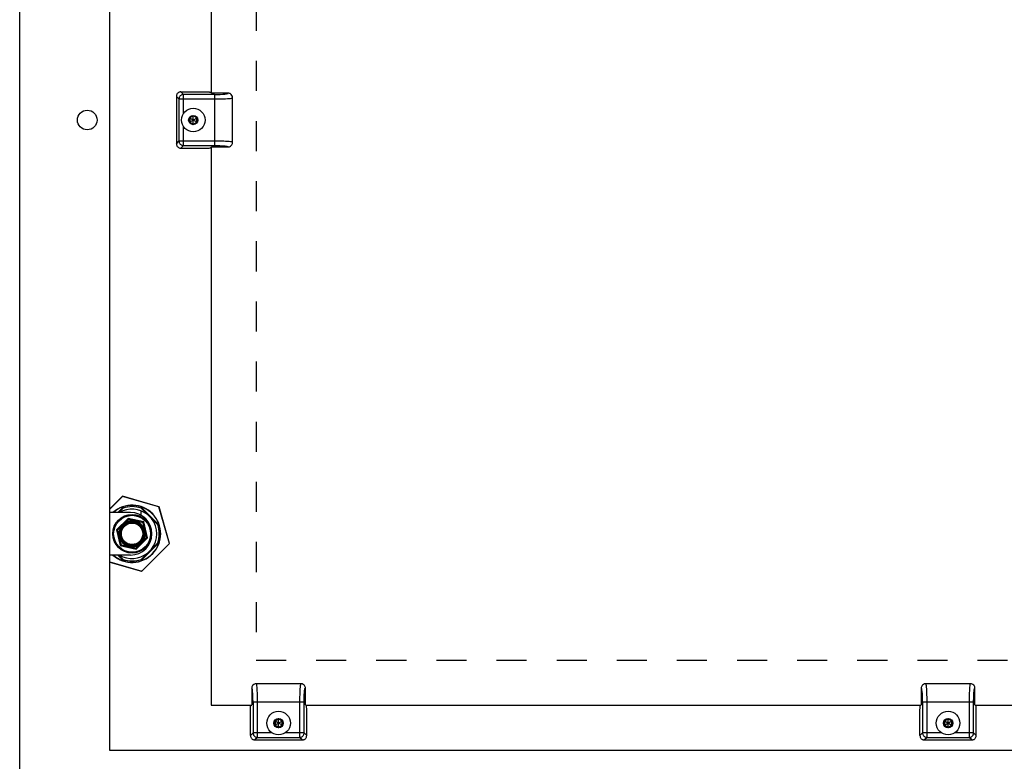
# Model space of a CAD drawing. Header units: inches. Extents: x 0 to 60.7, y 0 to 39.3.
# Tile 13 of 16: x 37.3 to 48.3, y 13.2 to 21.4. Entities that reach past the tile are written whole.
import ezdxf

# ---------------------------------------------------------------- set-up
doc = ezdxf.new("R2010")
doc.units = ezdxf.units.IN
doc.header["$LTSCALE"] = 3.339286
doc.header["$MEASUREMENT"] = 0
doc.linetypes.add('HIDDEN', pattern=[0.2, 0.1, -0.1])
doc.layers.get('0').update_dxf_attribs({"linetype": 'CONTINUOUS'})
doc.layers.add('02___PRT_ALL_AXES', color=7, linetype='CONTINUOUS')
doc.layers.add('DEFAULT_2', color=8, linetype='HIDDEN')

msp = doc.modelspace()

# ---------------------------------------------------------------- linework, layer by layer
at = {"color": 3, "linetype": 'Continuous'}
for p, q in [((37.3211, 12.3681), (37.3211, 28.2481)), ((39.4467, 26.8081), (39.4467, 20.6066)), ((39.4467, 20.0096), (39.4467, 13.8081)), ((39.4467, 13.8081), (39.8982, 13.8081)), ((40.4952, 13.8081), (47.3357, 13.8081)), ((47.9327, 13.8081), (54.7732, 13.8081))]:
    msp.add_line(p, q, dxfattribs=at)
at = {"color": 7, "linetype": 'Continuous'}
for p, q in [((39.0617, 20.5708), (39.0617, 20.0454)), ((39.0905, 20.542), (39.0617, 20.5708)), ((39.1115, 20.6206), (39.1403, 20.5918)), ((39.1115, 20.6206), (39.3946, 20.6206)), ((39.1403, 20.381), (39.1403, 20.5918)), ((39.4867, 20.5918), (39.1403, 20.5918)), ((39.4467, 20.6106), (39.4404, 20.6169)), ((39.6354, 20.6066), (39.4507, 20.6066)), ((39.4867, 20.5918), (39.4867, 20.0244)), ((39.0905, 20.542), (39.0905, 20.0742)), ((39.0905, 20.542), (39.4867, 20.542)), ((39.6867, 20.0611), (39.6867, 20.5551)), ((39.6867, 20.555), (39.6867, 20.5551)), ((39.2492, 20.3565), (39.2073, 20.3323)), ((39.2492, 20.3538), (39.2097, 20.331)), ((39.2492, 20.2597), (39.2492, 20.3565)), ((39.2911, 20.3323), (39.2492, 20.3565)), ((39.2888, 20.331), (39.2492, 20.3538)), ((39.1403, 20.0244), (39.1403, 20.2353)), ((39.2073, 20.3323), (39.2073, 20.2839)), ((39.2073, 20.2839), (39.2911, 20.3323)), ((39.2073, 20.3323), (39.2911, 20.2839)), ((39.2073, 20.2839), (39.2492, 20.2597)), ((39.2097, 20.331), (39.2097, 20.2853)), ((39.2097, 20.2853), (39.2492, 20.2625)), ((39.2492, 20.2625), (39.2888, 20.2853)), ((39.2492, 20.2597), (39.2911, 20.2839)), ((39.2888, 20.2853), (39.2888, 20.331)), ((39.2911, 20.2839), (39.2911, 20.3323)), ((39.0617, 20.0454), (39.0905, 20.0742)), ((39.4867, 20.0742), (39.0905, 20.0742)), ((39.1403, 20.0244), (39.1115, 19.9956)), ((39.1403, 20.0244), (39.4908, 20.0244)), ((39.4908, 20.0244), (39.4951, 20.0244)), ((39.4951, 20.0244), (39.4996, 20.0244)), ((39.4996, 20.0244), (39.5044, 20.0243)), ((39.5044, 20.0243), (39.5094, 20.0243)), ((39.5094, 20.0243), (39.5147, 20.0242)), ((39.5147, 20.0242), (39.5183, 20.0241)), ((39.5183, 20.0241), (39.523, 20.024)), ((39.523, 20.024), (39.5272, 20.024)), ((39.5272, 20.024), (39.5311, 20.0239)), ((39.5311, 20.0239), (39.5363, 20.0237)), ((39.5363, 20.0237), (39.5406, 20.0236)), ((39.5406, 20.0236), (39.5453, 20.0234)), ((39.5453, 20.0234), (39.5486, 20.0233)), ((39.5588, 20.0228), (39.5588, 20.0228)), ((39.5588, 20.0228), (39.5635, 20.0226)), ((39.5635, 20.0226), (39.5678, 20.0224)), ((39.5678, 20.0224), (39.5697, 20.0222)), ((39.5697, 20.0222), (39.5732, 20.022)), ((39.5732, 20.022), (39.576, 20.0219)), ((39.576, 20.0219), (39.5798, 20.0216)), ((39.5798, 20.0216), (39.5835, 20.0213)), ((39.5835, 20.0213), (39.5871, 20.0211)), ((39.5871, 20.0211), (39.5906, 20.0208)), ((39.5906, 20.0208), (39.5929, 20.0206)), ((39.5929, 20.0206), (39.5951, 20.0204)), ((39.5951, 20.0204), (39.5983, 20.0201)), ((39.6867, 20.0611), (39.6867, 20.0611)), ((39.1115, 19.9956), (39.3946, 19.9956)), ((39.4404, 19.9993), (39.4467, 20.0056)), ((39.4507, 20.0096), (39.6354, 20.0096)), ((38.4609, 16.129), (38.3211, 15.9893)), ((38.4628, 16.1271), (38.3211, 15.9854)), ((38.4628, 16.1271), (38.4609, 16.129)), ((38.4628, 16.1271), (38.4635, 16.1297)), ((38.8673, 16.0107), (38.4628, 16.1271)), ((38.868, 16.0133), (38.4635, 16.1297)), ((38.4734, 16.0129), (38.4099, 15.9493)), ((38.4208, 15.9493), (38.4691, 15.9976)), ((38.8694, 15.8094), (38.6659, 16.0129)), ((38.6702, 15.9976), (38.8542, 15.8137)), ((38.8673, 16.0107), (38.868, 16.0133)), ((38.8673, 16.0107), (38.8699, 16.0115)), ((38.9836, 15.6063), (38.8673, 16.0107)), ((38.9862, 15.607), (38.8699, 16.0115)), ((38.5537, 15.9493), (38.3211, 15.9493)), ((38.5255, 15.8846), (38.3982, 15.7573)), ((38.5286, 15.8736), (38.4881, 15.8331)), ((38.5286, 15.8736), (38.5255, 15.8846)), ((38.7009, 15.8444), (38.5255, 15.8846)), ((38.6926, 15.836), (38.5286, 15.8736)), ((38.6702, 15.9185), (38.6702, 15.9681)), ((38.3982, 15.7573), (38.4384, 15.5819)), ((38.4092, 15.7542), (38.3982, 15.7573)), ((38.4496, 15.7946), (38.4092, 15.7542)), ((38.4092, 15.7542), (38.4467, 15.5902)), ((38.4496, 15.7946), (38.453, 15.7924)), ((38.4881, 15.8331), (38.4904, 15.8298)), ((38.6926, 15.836), (38.7009, 15.8444)), ((38.7301, 15.6721), (38.6926, 15.836)), ((38.7411, 15.6689), (38.7009, 15.8444)), ((38.6138, 15.5417), (38.7411, 15.6689)), ((38.6897, 15.6316), (38.7301, 15.6721)), ((38.7301, 15.6721), (38.7411, 15.6689)), ((38.7897, 15.7133), (38.7897, 15.7129)), ((38.4467, 15.5902), (38.4384, 15.5819)), ((38.4384, 15.5819), (38.6138, 15.5417)), ((38.4467, 15.5902), (38.6107, 15.5526)), ((38.6107, 15.5526), (38.6512, 15.5931)), ((38.6107, 15.5526), (38.6138, 15.5417)), ((38.6512, 15.5931), (38.6489, 15.5964)), ((38.6659, 15.4134), (38.8694, 15.6169)), ((38.8542, 15.6126), (38.6702, 15.4286)), ((38.6765, 15.2992), (38.9836, 15.6063)), ((38.6785, 15.2972), (38.9855, 15.6043)), ((38.6897, 15.6316), (38.6864, 15.6339)), ((38.9836, 15.6063), (38.9862, 15.607)), ((38.9836, 15.6063), (38.9855, 15.6043)), ((38.5537, 15.4769), (38.3211, 15.4769)), ((38.4099, 15.4769), (38.4734, 15.4134)), ((38.4691, 15.4286), (38.4208, 15.4769)), ((38.3211, 15.4014), (38.6765, 15.2992)), ((38.3211, 15.3986), (38.6758, 15.2966)), ((38.6765, 15.2992), (38.6758, 15.2966)), ((38.6765, 15.2992), (38.6785, 15.2972)), ((40.4437, 14.0481), (39.9497, 14.0481)), ((39.9498, 14.0481), (39.9497, 14.0481)), ((40.4437, 14.0481), (40.4437, 14.0481)), ((47.8812, 14.0481), (47.3872, 14.0481)), ((47.3873, 14.0481), (47.3872, 14.0481)), ((47.8812, 14.0481), (47.8812, 14.0481)), ((39.8982, 13.9969), (39.8982, 13.8121)), ((40.4809, 13.8887), (40.481, 13.8925)), ((40.481, 13.8925), (40.4811, 13.8961)), ((40.4811, 13.8961), (40.4812, 13.9007)), ((40.4812, 13.9007), (40.4814, 13.9045)), ((40.4814, 13.9045), (40.4815, 13.9089)), ((40.482, 13.9202), (40.4822, 13.9249)), ((40.482, 13.9201), (40.482, 13.9201)), ((40.482, 13.9201), (40.482, 13.9201)), ((40.4822, 13.9249), (40.4825, 13.9292)), ((40.4825, 13.9292), (40.4827, 13.9325)), ((40.4827, 13.9325), (40.4829, 13.936)), ((40.4829, 13.936), (40.4831, 13.9399)), ((40.4831, 13.9399), (40.4834, 13.9437)), ((40.4834, 13.9437), (40.4837, 13.9473)), ((40.4837, 13.9473), (40.484, 13.9509)), ((40.484, 13.9509), (40.4841, 13.9532)), ((40.4841, 13.9532), (40.4843, 13.9554)), ((40.4843, 13.9554), (40.4845, 13.9576)), ((40.4845, 13.9576), (40.4847, 13.9597)), ((40.4952, 13.8121), (40.4952, 13.9969)), ((47.3357, 13.9969), (47.3357, 13.8121)), ((47.9184, 13.8887), (47.9185, 13.8925)), ((47.9185, 13.8925), (47.9186, 13.8977)), ((47.9186, 13.8977), (47.9188, 13.9021)), ((47.9188, 13.9021), (47.9189, 13.9067)), ((47.9189, 13.9067), (47.9191, 13.91)), ((47.9195, 13.9202), (47.9197, 13.9249)), ((47.9195, 13.9201), (47.9195, 13.9201)), ((47.9195, 13.9201), (47.9195, 13.9201)), ((47.9197, 13.9249), (47.92, 13.9292)), ((47.92, 13.9292), (47.9202, 13.9325)), ((47.9202, 13.9325), (47.9204, 13.936)), ((47.9204, 13.936), (47.9206, 13.9399)), ((47.9206, 13.9399), (47.9209, 13.9437)), ((47.9209, 13.9437), (47.9212, 13.9473)), ((47.9212, 13.9473), (47.9215, 13.9509)), ((47.9215, 13.9509), (47.9216, 13.9532)), ((47.9216, 13.9532), (47.9218, 13.9554)), ((47.9218, 13.9554), (47.922, 13.9576)), ((47.922, 13.9576), (47.9222, 13.9597)), ((47.9327, 13.8121), (47.9327, 13.9969)), ((39.8942, 13.8081), (39.8879, 13.8018)), ((39.913, 13.8481), (39.913, 13.5017)), ((39.913, 13.8481), (40.4306, 13.8481)), ((39.9628, 13.4519), (39.9628, 13.8481)), ((40.4306, 13.8481), (40.4306, 13.4519)), ((40.4306, 13.8481), (40.4644, 13.8481)), ((40.4644, 13.8481), (40.4804, 13.8481)), ((40.4804, 13.861), (40.4805, 13.8658)), ((40.4804, 13.8565), (40.4804, 13.861)), ((40.4804, 13.8522), (40.4804, 13.8565)), ((40.4804, 13.5017), (40.4804, 13.8522)), ((40.4805, 13.8709), (40.4806, 13.8761)), ((40.4805, 13.8658), (40.4805, 13.8709)), ((40.4806, 13.8761), (40.4807, 13.8798)), ((40.4807, 13.8798), (40.4808, 13.8844)), ((40.4808, 13.8844), (40.4809, 13.8887)), ((40.5055, 13.8018), (40.4992, 13.8081)), ((47.3317, 13.8081), (47.3254, 13.8018)), ((47.3505, 13.8481), (47.9179, 13.8481)), ((47.3505, 13.8481), (47.3505, 13.5017)), ((47.4003, 13.4519), (47.4003, 13.8481)), ((47.8681, 13.8481), (47.8681, 13.4519)), ((47.9179, 13.861), (47.918, 13.8658)), ((47.9179, 13.8565), (47.9179, 13.861)), ((47.9179, 13.8522), (47.9179, 13.8565)), ((47.9179, 13.5017), (47.9179, 13.8522)), ((47.918, 13.8709), (47.9181, 13.8761)), ((47.918, 13.8658), (47.918, 13.8709)), ((47.9181, 13.8761), (47.9182, 13.8798)), ((47.9182, 13.8798), (47.9183, 13.8844)), ((47.9183, 13.8844), (47.9184, 13.8887)), ((47.943, 13.8018), (47.9367, 13.8081)), ((39.8842, 13.4729), (39.8842, 13.756)), ((40.5092, 13.4729), (40.5092, 13.756)), ((47.3217, 13.4729), (47.3217, 13.756)), ((47.9467, 13.4729), (47.9467, 13.756)), ((40.1967, 13.659), (40.1548, 13.6348)), ((40.1548, 13.6348), (40.2386, 13.5864)), ((40.1548, 13.6348), (40.1548, 13.5864)), ((40.1548, 13.5864), (40.2386, 13.6348)), ((40.1548, 13.5864), (40.1967, 13.5622)), ((40.1967, 13.6563), (40.1572, 13.6335)), ((40.1572, 13.6335), (40.1572, 13.5878)), ((40.1572, 13.5878), (40.1967, 13.565)), ((40.2386, 13.6348), (40.1967, 13.659)), ((40.1967, 13.5622), (40.1967, 13.659)), ((40.2363, 13.6335), (40.1967, 13.6563)), ((40.1967, 13.565), (40.2363, 13.5878)), ((40.1967, 13.5622), (40.2386, 13.5864)), ((40.2363, 13.5878), (40.2363, 13.6335)), ((40.2386, 13.5864), (40.2386, 13.6348)), ((47.6342, 13.659), (47.5923, 13.6348)), ((47.5923, 13.6348), (47.6761, 13.5864)), ((47.5923, 13.6348), (47.5923, 13.5864)), ((47.5923, 13.5864), (47.6761, 13.6348)), ((47.5923, 13.5864), (47.6342, 13.5622)), ((47.6342, 13.6563), (47.5947, 13.6335)), ((47.5947, 13.6335), (47.5947, 13.5878)), ((47.5947, 13.5878), (47.6342, 13.565)), ((47.6761, 13.6348), (47.6342, 13.659)), ((47.6342, 13.5622), (47.6342, 13.659)), ((47.6738, 13.6335), (47.6342, 13.6563)), ((47.6342, 13.565), (47.6738, 13.5878)), ((47.6342, 13.5622), (47.6761, 13.5864)), ((47.6738, 13.5878), (47.6738, 13.6335)), ((47.6761, 13.5864), (47.6761, 13.6348)), ((39.8842, 13.4729), (39.913, 13.5017)), ((40.1239, 13.5017), (39.913, 13.5017)), ((40.4804, 13.5017), (40.2695, 13.5017)), ((40.4804, 13.5017), (40.5092, 13.4729)), ((47.3217, 13.4729), (47.3505, 13.5017)), ((47.5614, 13.5017), (47.3505, 13.5017)), ((47.9179, 13.5017), (47.707, 13.5017)), ((47.9179, 13.5017), (47.9467, 13.4729)), ((39.9628, 13.4519), (39.934, 13.4231)), ((39.934, 13.4231), (40.4594, 13.4231)), ((39.9628, 13.4519), (40.4306, 13.4519)), ((40.4594, 13.4231), (40.4306, 13.4519)), ((47.4003, 13.4519), (47.3715, 13.4231)), ((47.3715, 13.4231), (47.8969, 13.4231)), ((47.4003, 13.4519), (47.8681, 13.4519)), ((47.8969, 13.4231), (47.8681, 13.4519))]:
    msp.add_line(p, q, dxfattribs=at)
for points in [[(39.0763, 20.606), (39.072, 20.6011), (39.0684, 20.5958), (39.0655, 20.5899), (39.0634, 20.5837), (39.0621, 20.5774), (39.0617, 20.5708)], [(39.1115, 20.6206), (39.1049, 20.6202), (39.0986, 20.6189), (39.0924, 20.6168), (39.0866, 20.614), (39.0812, 20.6104), (39.0763, 20.606)], [(39.1052, 20.5771), (39.1009, 20.5722), (39.0973, 20.5668), (39.0944, 20.561), (39.0923, 20.5548), (39.091, 20.5485), (39.0905, 20.542)], [(39.1403, 20.5918), (39.1339, 20.5913), (39.1275, 20.59), (39.1214, 20.5879), (39.1155, 20.585), (39.1101, 20.5814), (39.1052, 20.5771)], [(39.3946, 20.6206), (39.4003, 20.6206), (39.4058, 20.6205), (39.4112, 20.6204), (39.4164, 20.6201), (39.4212, 20.6199), (39.4256, 20.6196)], [(39.4256, 20.6196), (39.4296, 20.6192), (39.433, 20.6188), (39.4358, 20.6184), (39.438, 20.6179), (39.4395, 20.6174), (39.4404, 20.6169)], [(39.4867, 20.5918), (39.5194, 20.5921), (39.549, 20.593), (39.5761, 20.5944), (39.5993, 20.5963), (39.6174, 20.5985), (39.63, 20.601), (39.6359, 20.6037), (39.6355, 20.6066)], [(39.6677, 20.595), (39.6653, 20.5968), (39.6584, 20.601), (39.651, 20.6041), (39.6434, 20.606), (39.6354, 20.6066)], [(39.6867, 20.555), (39.6847, 20.5692), (39.679, 20.582), (39.6707, 20.5923), (39.6677, 20.595)], [(39.4867, 20.542), (39.5128, 20.5421), (39.5385, 20.5424), (39.5633, 20.543), (39.5868, 20.5438), (39.6085, 20.5447), (39.6281, 20.5458)], [(39.6281, 20.5458), (39.6467, 20.5473), (39.6623, 20.5488), (39.6743, 20.5506), (39.6824, 20.5524), (39.6863, 20.5542), (39.6867, 20.555)], [(39.0617, 20.0454), (39.0621, 20.0389), (39.0634, 20.0325), (39.0655, 20.0263), (39.0684, 20.0205), (39.072, 20.0151), (39.0763, 20.0102)], [(39.0905, 20.0742), (39.091, 20.0678), (39.0923, 20.0614), (39.0944, 20.0553), (39.0973, 20.0495), (39.1009, 20.0441), (39.1052, 20.0392)], [(39.1052, 20.0392), (39.1101, 20.0349), (39.1155, 20.0312), (39.1214, 20.0283), (39.1275, 20.0262), (39.1339, 20.0249), (39.1403, 20.0244)], [(39.6281, 20.0704), (39.6086, 20.0715), (39.5872, 20.0725), (39.5645, 20.0732), (39.5402, 20.0738), (39.514, 20.0741), (39.4867, 20.0742)], [(39.5486, 20.0233), (39.557, 20.0229), (39.5588, 20.0228)], [(39.5983, 20.0201), (39.6011, 20.0198), (39.603, 20.0196), (39.6048, 20.0194), (39.6066, 20.0192), (39.6084, 20.019), (39.6101, 20.0188), (39.6118, 20.0186), (39.6135, 20.0183), (39.6151, 20.0181), (39.6167, 20.0179), (39.6183, 20.0176), (39.6198, 20.0174), (39.6213, 20.0171), (39.6227, 20.0168), (39.6241, 20.0166), (39.6255, 20.0163), (39.6267, 20.016), (39.628, 20.0157), (39.6292, 20.0154), (39.6302, 20.0151), (39.6307, 20.015)], [(39.6867, 20.0611), (39.6863, 20.0619), (39.6827, 20.0637), (39.6749, 20.0656), (39.663, 20.0673), (39.6473, 20.0689), (39.6281, 20.0704)], [(39.6354, 20.0096), (39.6434, 20.0103), (39.651, 20.0121), (39.6584, 20.0152), (39.6652, 20.0193), (39.668, 20.0215)], [(39.668, 20.0215), (39.6709, 20.0241), (39.6791, 20.0344), (39.6847, 20.0471), (39.6867, 20.0611)], [(39.0763, 20.0102), (39.0812, 20.0059), (39.0866, 20.0023), (39.0924, 19.9994), (39.0986, 19.9973), (39.1049, 19.9961), (39.1115, 19.9956)], [(39.6307, 20.015), (39.6315, 20.0147), (39.6319, 20.0146), (39.6323, 20.0145), (39.6327, 20.0143), (39.6331, 20.0142), (39.6334, 20.0141), (39.6337, 20.0139), (39.634, 20.0138), (39.6343, 20.0136), (39.6346, 20.0135), (39.6349, 20.0134), (39.6351, 20.0132), (39.6353, 20.0131), (39.6355, 20.013), (39.6357, 20.0128), (39.6359, 20.0127), (39.6361, 20.0125), (39.6362, 20.0124), (39.6363, 20.0123), (39.6363, 20.0122)], [(39.6366, 20.0107), (39.6366, 20.0107), (39.6365, 20.0107), (39.6365, 20.0107), (39.6365, 20.0107), (39.6364, 20.0105), (39.6363, 20.0103), (39.6359, 20.01), (39.6355, 20.0096)], [(39.6363, 20.0122), (39.6364, 20.0122), (39.6364, 20.0121), (39.6365, 20.012), (39.6365, 20.012), (39.6366, 20.0119), (39.6366, 20.0118), (39.6366, 20.0118), (39.6366, 20.0117), (39.6367, 20.0116), (39.6367, 20.0116), (39.6367, 20.0115), (39.6367, 20.0114), (39.6367, 20.0113), (39.6367, 20.0113), (39.6367, 20.0112), (39.6367, 20.0111), (39.6367, 20.011), (39.6366, 20.0109), (39.6366, 20.0108), (39.6366, 20.0108), (39.6366, 20.0108), (39.6366, 20.0107), (39.6366, 20.0107)], [(38.4496, 15.7946), (38.4507, 15.7966), (38.4518, 15.7986), (38.4531, 15.8007), (38.4544, 15.8028), (38.4559, 15.805), (38.4575, 15.8073), (38.4594, 15.8097), (38.4613, 15.812), (38.4635, 15.8144), (38.4657, 15.8168), (38.4681, 15.8191), (38.4705, 15.8212), (38.4729, 15.8233), (38.4753, 15.8251), (38.4777, 15.8268), (38.4799, 15.8283), (38.4821, 15.8297), (38.4842, 15.831), (38.4862, 15.8321), (38.4881, 15.8331)], [(38.6897, 15.6316), (38.6886, 15.6297), (38.6875, 15.6276), (38.6863, 15.6256), (38.6849, 15.6234), (38.6834, 15.6212), (38.6818, 15.6189), (38.6799, 15.6166), (38.678, 15.6142), (38.6758, 15.6118), (38.6736, 15.6095), (38.6712, 15.6072), (38.6688, 15.605), (38.6664, 15.603), (38.664, 15.6011), (38.6617, 15.5994), (38.6594, 15.5979), (38.6572, 15.5965), (38.6551, 15.5953), (38.6531, 15.5941), (38.6512, 15.5931)], [(39.9098, 14.0291), (39.908, 14.0267), (39.9038, 14.0198), (39.9007, 14.0124), (39.8989, 14.0048), (39.8982, 13.9969)], [(39.9498, 14.0481), (39.9356, 14.0461), (39.9228, 14.0404), (39.9125, 14.0321), (39.9098, 14.0291)], [(39.959, 13.9895), (39.9576, 14.0082), (39.956, 14.0237), (39.9542, 14.0357), (39.9524, 14.0438), (39.9506, 14.0477), (39.9498, 14.0481)], [(40.4437, 14.0481), (40.4429, 14.0478), (40.4411, 14.0441), (40.4393, 14.0363), (40.4375, 14.0244), (40.4359, 14.0087), (40.4344, 13.9895)], [(40.4834, 14.0294), (40.4808, 14.0323), (40.4705, 14.0405), (40.4577, 14.0461), (40.4437, 14.0481)], [(40.4952, 13.9969), (40.4946, 14.0048), (40.4927, 14.0124), (40.4897, 14.0198), (40.4855, 14.0266), (40.4833, 14.0294)], [(47.3473, 14.0291), (47.3455, 14.0267), (47.3413, 14.0198), (47.3382, 14.0124), (47.3364, 14.0048), (47.3357, 13.9969)], [(47.3873, 14.0481), (47.3731, 14.0461), (47.3603, 14.0404), (47.35, 14.0321), (47.3473, 14.0291)], [(47.3965, 13.9895), (47.3951, 14.0082), (47.3935, 14.0237), (47.3917, 14.0357), (47.3899, 14.0438), (47.3881, 14.0477), (47.3873, 14.0481)], [(47.8812, 14.0481), (47.8804, 14.0478), (47.8786, 14.0441), (47.8768, 14.0363), (47.875, 14.0244), (47.8734, 14.0087), (47.8719, 13.9895)], [(47.9209, 14.0294), (47.9183, 14.0323), (47.908, 14.0405), (47.8952, 14.0461), (47.8812, 14.0481)], [(47.9327, 13.9969), (47.9321, 14.0048), (47.9302, 14.0124), (47.9272, 14.0198), (47.923, 14.0266), (47.9208, 14.0294)], [(39.913, 13.8481), (39.9127, 13.8808), (39.9118, 13.9104), (39.9104, 13.9376), (39.9086, 13.9607), (39.9063, 13.9789), (39.9038, 13.9914), (39.9011, 13.9973), (39.8982, 13.9969)], [(39.9628, 13.8481), (39.9627, 13.8742), (39.9624, 13.8999), (39.9618, 13.9247), (39.9611, 13.9482), (39.9601, 13.9699), (39.959, 13.9895)], [(40.4344, 13.9895), (40.4333, 13.97), (40.4324, 13.9486), (40.4316, 13.9259), (40.4311, 13.9016), (40.4308, 13.8755), (40.4306, 13.8481)], [(40.4815, 13.9089), (40.4819, 13.9171), (40.4819, 13.9184), (40.482, 13.9201)], [(40.482, 13.9201), (40.482, 13.9202), (40.482, 13.9202)], [(40.4847, 13.9597), (40.485, 13.9625), (40.4852, 13.9645), (40.4854, 13.9662), (40.4856, 13.968), (40.4858, 13.9698), (40.486, 13.9715), (40.4863, 13.9732), (40.4865, 13.9749), (40.4867, 13.9765), (40.487, 13.9781), (40.4872, 13.9797), (40.4875, 13.9812), (40.4877, 13.9827), (40.488, 13.9842), (40.4883, 13.9856), (40.4885, 13.9869), (40.4888, 13.9882), (40.4891, 13.9894), (40.4894, 13.9906), (40.4897, 13.9916), (40.4898, 13.9922)], [(40.4898, 13.9922), (40.4901, 13.9929), (40.4902, 13.9933), (40.4904, 13.9937), (40.4905, 13.9941), (40.4906, 13.9945), (40.4908, 13.9948), (40.4909, 13.9951), (40.491, 13.9954), (40.4912, 13.9957), (40.4913, 13.996), (40.4915, 13.9963), (40.4916, 13.9965), (40.4917, 13.9967), (40.4919, 13.9969), (40.492, 13.9971), (40.4921, 13.9973), (40.4923, 13.9975), (40.4924, 13.9976), (40.4925, 13.9977), (40.4926, 13.9978)], [(40.4926, 13.9978), (40.4927, 13.9978), (40.4927, 13.9979), (40.4928, 13.9979), (40.4929, 13.9979), (40.4929, 13.998), (40.493, 13.998), (40.4931, 13.998), (40.4931, 13.9981), (40.4932, 13.9981), (40.4933, 13.9981), (40.4933, 13.9981), (40.4934, 13.9981), (40.4935, 13.9981), (40.4936, 13.9981), (40.4937, 13.9981), (40.4937, 13.9981), (40.4938, 13.9981), (40.4939, 13.9981), (40.494, 13.998), (40.494, 13.998), (40.4941, 13.998), (40.4941, 13.998), (40.4941, 13.998)], [(40.4941, 13.998), (40.4941, 13.998), (40.4941, 13.998), (40.4941, 13.998), (40.4942, 13.9979), (40.4943, 13.9979), (40.4945, 13.9977), (40.4948, 13.9973), (40.4952, 13.9969)], [(47.3505, 13.8481), (47.3502, 13.8808), (47.3493, 13.9104), (47.3479, 13.9376), (47.3461, 13.9607), (47.3438, 13.9789), (47.3413, 13.9914), (47.3386, 13.9973), (47.3357, 13.9969)], [(47.4003, 13.8481), (47.4002, 13.8742), (47.3999, 13.8999), (47.3993, 13.9247), (47.3986, 13.9482), (47.3976, 13.9699), (47.3965, 13.9895)], [(47.8719, 13.9895), (47.8708, 13.97), (47.8699, 13.9486), (47.8691, 13.9259), (47.8686, 13.9016), (47.8683, 13.8755), (47.8681, 13.8481)], [(47.9191, 13.91), (47.9194, 13.9184), (47.9195, 13.9201)], [(47.9195, 13.9201), (47.9195, 13.9202), (47.9195, 13.9202)], [(47.9222, 13.9597), (47.9225, 13.9625), (47.9227, 13.9645), (47.9229, 13.9662), (47.9231, 13.968), (47.9233, 13.9698), (47.9235, 13.9715), (47.9238, 13.9732), (47.924, 13.9749), (47.9242, 13.9765), (47.9245, 13.9781), (47.9247, 13.9797), (47.925, 13.9812), (47.9252, 13.9827), (47.9255, 13.9842), (47.9258, 13.9856), (47.926, 13.9869), (47.9263, 13.9882), (47.9266, 13.9894), (47.9269, 13.9906), (47.9272, 13.9916), (47.9273, 13.9922)], [(47.9273, 13.9922), (47.9276, 13.9929), (47.9277, 13.9933), (47.9279, 13.9937), (47.928, 13.9941), (47.9281, 13.9945), (47.9283, 13.9948), (47.9284, 13.9951), (47.9285, 13.9954), (47.9287, 13.9957), (47.9288, 13.996), (47.929, 13.9963), (47.9291, 13.9965), (47.9292, 13.9967), (47.9294, 13.9969), (47.9295, 13.9971), (47.9296, 13.9973), (47.9298, 13.9975), (47.9299, 13.9976), (47.93, 13.9977), (47.9301, 13.9978)], [(47.9301, 13.9978), (47.9302, 13.9978), (47.9302, 13.9979), (47.9303, 13.9979), (47.9304, 13.9979), (47.9304, 13.998), (47.9305, 13.998), (47.9306, 13.998), (47.9306, 13.9981), (47.9307, 13.9981), (47.9308, 13.9981), (47.9308, 13.9981), (47.9309, 13.9981), (47.931, 13.9981), (47.9311, 13.9981), (47.9312, 13.9981), (47.9312, 13.9981), (47.9313, 13.9981), (47.9314, 13.9981), (47.9315, 13.998), (47.9315, 13.998), (47.9316, 13.998), (47.9316, 13.998), (47.9316, 13.998)], [(47.9316, 13.998), (47.9316, 13.998), (47.9316, 13.998), (47.9316, 13.998), (47.9317, 13.9979), (47.9318, 13.9979), (47.932, 13.9977), (47.9323, 13.9973), (47.9327, 13.9969)], [(39.8842, 13.756), (39.8842, 13.7617), (39.8843, 13.7672), (39.8845, 13.7726), (39.8847, 13.7778), (39.8849, 13.7826), (39.8853, 13.787)], [(39.8853, 13.787), (39.8856, 13.791), (39.886, 13.7944), (39.8864, 13.7972), (39.8869, 13.7994), (39.8874, 13.8009), (39.8879, 13.8018)], [(47.3217, 13.756), (47.3217, 13.7617), (47.3218, 13.7672), (47.322, 13.7726), (47.3222, 13.7778), (47.3224, 13.7826), (47.3228, 13.787)], [(47.3228, 13.787), (47.3231, 13.791), (47.3235, 13.7944), (47.3239, 13.7972), (47.3244, 13.7994), (47.3249, 13.8009), (47.3254, 13.8018)], [(39.8842, 13.4729), (39.8846, 13.4664), (39.8859, 13.46), (39.888, 13.4538), (39.8909, 13.448), (39.8945, 13.4426), (39.8988, 13.4377)], [(39.913, 13.5017), (39.9135, 13.4953), (39.9148, 13.4889), (39.9169, 13.4828), (39.9198, 13.477), (39.9234, 13.4716), (39.9277, 13.4667)], [(39.9277, 13.4667), (39.9326, 13.4624), (39.938, 13.4587), (39.9439, 13.4558), (39.95, 13.4537), (39.9564, 13.4524), (39.9628, 13.4519)], [(40.4306, 13.4519), (40.4371, 13.4524), (40.4434, 13.4537), (40.4496, 13.4558), (40.4554, 13.4587), (40.4608, 13.4624), (40.4657, 13.4667)], [(40.4657, 13.4667), (40.47, 13.4716), (40.4736, 13.477), (40.4765, 13.4828), (40.4786, 13.4889), (40.4799, 13.4953), (40.4804, 13.5017)], [(40.4946, 13.4377), (40.4989, 13.4426), (40.5025, 13.448), (40.5054, 13.4538), (40.5075, 13.46), (40.5088, 13.4664), (40.5092, 13.4729)], [(47.3217, 13.4729), (47.3221, 13.4664), (47.3234, 13.46), (47.3255, 13.4538), (47.3284, 13.448), (47.332, 13.4426), (47.3363, 13.4377)], [(47.3505, 13.5017), (47.351, 13.4953), (47.3523, 13.4889), (47.3544, 13.4828), (47.3573, 13.477), (47.3609, 13.4716), (47.3652, 13.4667)], [(47.3652, 13.4667), (47.3701, 13.4624), (47.3755, 13.4587), (47.3814, 13.4558), (47.3875, 13.4537), (47.3939, 13.4524), (47.4003, 13.4519)], [(47.8681, 13.4519), (47.8746, 13.4524), (47.8809, 13.4537), (47.8871, 13.4558), (47.8929, 13.4587), (47.8983, 13.4624), (47.9032, 13.4667)], [(47.9032, 13.4667), (47.9075, 13.4716), (47.9111, 13.477), (47.914, 13.4828), (47.9161, 13.4889), (47.9174, 13.4953), (47.9179, 13.5017)], [(47.9321, 13.4377), (47.9364, 13.4426), (47.94, 13.448), (47.9429, 13.4538), (47.945, 13.46), (47.9463, 13.4664), (47.9467, 13.4729)], [(39.8988, 13.4377), (39.9037, 13.4334), (39.9091, 13.4298), (39.9149, 13.4269), (39.9211, 13.4248), (39.9274, 13.4236), (39.934, 13.4231)], [(40.4594, 13.4231), (40.466, 13.4236), (40.4723, 13.4248), (40.4785, 13.4269), (40.4843, 13.4298), (40.4897, 13.4334), (40.4946, 13.4377)], [(47.3363, 13.4377), (47.3412, 13.4334), (47.3466, 13.4298), (47.3524, 13.4269), (47.3586, 13.4248), (47.3649, 13.4236), (47.3715, 13.4231)], [(47.8969, 13.4231), (47.9035, 13.4236), (47.9098, 13.4248), (47.916, 13.4269), (47.9218, 13.4298), (47.9272, 13.4334), (47.9321, 13.4377)]]:
    msp.add_lwpolyline(points, dxfattribs=at)
for centre, radius in [((39.2492, 20.3081), 0.131), ((39.2492, 20.3081), 0.0514), ((38.5697, 15.7131), 0.215), ((38.5697, 15.7131), 0.205), ((38.5697, 15.7131), 0.1411), ((38.5697, 15.7131), 0.1343), ((38.5697, 15.7131), 0.1272), ((38.5697, 15.7131), 0.1193), ((40.1967, 13.6106), 0.131), ((47.6342, 13.6106), 0.131), ((40.1967, 13.6106), 0.0514), ((47.6342, 13.6106), 0.0514)]:
    msp.add_circle(centre, radius, dxfattribs=at)
for centre, radius, start, end in [((38.4628, 16.1271), 0.00273, 73.95087, 135), ((38.5697, 15.7131), 0.3177, 228.05095, 131.9431), ((38.5697, 15.7131), 0.315, 228.59395, 131.40508), ((38.5697, 15.7131), 0.2741, 51.52452, 120.44453), ((38.5697, 15.7131), 0.3018, 70.5309, 109.4691), ((38.8673, 16.0107), 0.00273, 16.04913, 73.95087), ((38.5537, 15.7133), 0.236, 0, 90), ((38.5697, 15.7131), 0.2741, 321.52452, 38.47548), ((38.5697, 15.7131), 0.1451, 145.81626, 304.18374), ((38.5697, 15.7131), 0.1451, 325.81626, 124.18374), ((38.5697, 15.7131), 0.3018, 340.5309, 19.4691), ((38.5537, 15.7129), 0.236, 270, 360), ((38.9836, 15.6063), 0.00273, 315, 16.04913), ((38.5697, 15.7131), 0.2741, 239.55472, 308.47548), ((38.5697, 15.7131), 0.3018, 250.5309, 289.4691), ((38.6765, 15.2992), 0.00273, 253.95087, 315)]:
    msp.add_arc(centre, radius, start, end, dxfattribs=at)
for centre, major_axis in [((39.3946, 19.9996), (0.046, 0)), ((40.5052, 13.756), (0, 0.046)), ((47.9427, 13.756), (0, 0.046))]:
    msp.add_ellipse(centre, major_axis=major_axis, ratio=0.0874887, start_param=-1.5707963, end_param=-0.0872665, dxfattribs=at)
at = {"layer": '02___PRT_ALL_AXES', "color": 3, "linetype": 'Continuous'}
for p, q in [((38.3211, 13.3081), (38.3211, 27.3081)), ((56.3211, 13.3081), (38.3211, 13.3081))]:
    msp.add_line(p, q, dxfattribs=at)
msp.add_circle((38.0711, 20.3081), 0.109, dxfattribs=at)
at = {"layer": 'DEFAULT_2', "color": 8, "linetype": 'HIDDEN'}
for p, q in [((39.9467, 26.3081), (39.9467, 14.3081)), ((39.9467, 14.3081), (55.3217, 14.3081))]:
    msp.add_line(p, q, dxfattribs=at)

doc.saveas('drawing.dxf')
